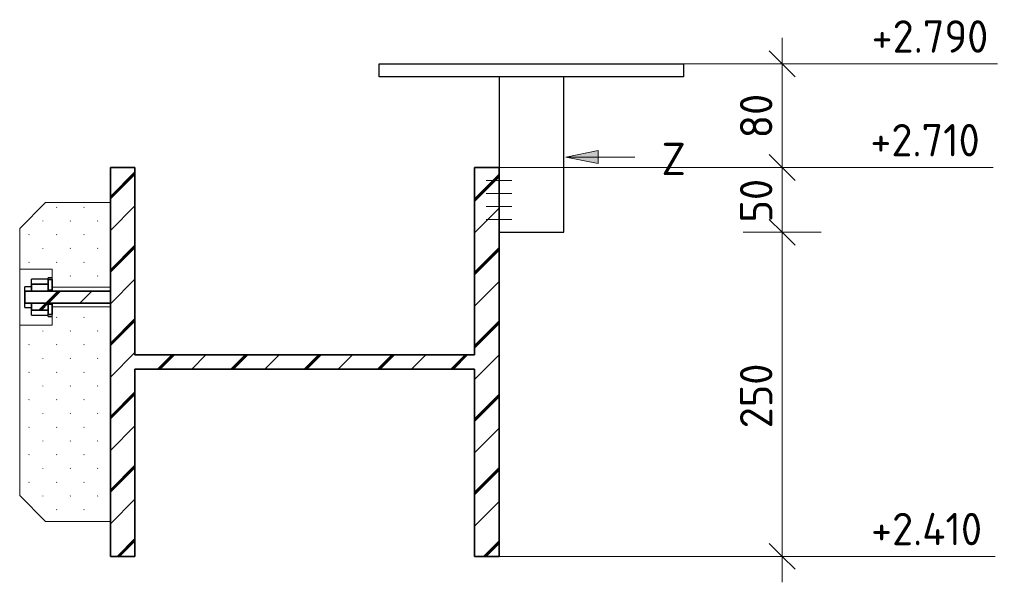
# Model space of a CAD drawing. Header units: millimetres. Extents: x -236694 to -141708, y -41476 to 103952.
# Tile 93 of 103: x -142468 to -141708, y 2390 to 2824. Entities that reach past the tile are written whole.
import ezdxf

# ---------------------------------------------------------------- set-up
doc = ezdxf.new("R2010")
doc.units = ezdxf.units.MM
for name, color, linetype, lineweight in [('Multi-Category Tags', 10, 'Continuous', 18), ('Multi-Category Tags-1', 7, 'Continuous', 18), ('N-CO-BC-BETONVORM-G', 50, 'Continuous', 25), ('N-CO-BC-BETONVORM-G-2', 50, 'Continuous', 13), ('N-CO-BC-BETONVORM-G-3', 50, 'Continuous', 18), ('N-CO-KC-KUNSTSTOFVORM-G', 7, 'Continuous', 13), ('N-CO-KC-KUNSTSTOFVORM-GD', 90, 'Continuous', 18), ('N-CO-SC-STAALVORM-G', 10, 'Continuous', 25), ('N-CO-SC-STAALVORM-G-1', 10, 'Continuous', 18), ('N-CO-SC-STAALVORM-GD', 90, 'Continuous', 35), ('X-XX-AL-M', 7, 'Continuous', 18), ('X-XX-AL-M-10', 7, 'Continuous', 18), ('X_XX_AL_DETAIL1_G', 7, 'Continuous', 13)]:
    doc.layers.add(name, color=color, linetype=linetype, lineweight=lineweight)
doc.styles.add('NLCS-ISO_5', font='NLCS-ISO.ttf', dxfattribs={"height": 25})
doc.dimstyles.new('2_5_NLCS_diagonal_1', dxfattribs={"dimscale": 304.8, "dimtxt": 25.068874, "dimasz": 0.065617, "dimexe": 0.098425, "dimexo": 0.0625, "dimgap": 0, "dimtad": 1, "dimdec": 0, "dimzin": 0, "dimdsep": 46, "dimtxsty": 'NLCS-ISO_5', "dimblk1": 'OBLIQUE', "dimblk2": 'OBLIQUE', "dimsah": 1, "dimcen": 0.09, "dimdle": 0.065617, "dimazin": 0, "dimtfac": 1, "dimtdec": 4, "dimtix": 1, "dimtmove": 0, "dimatfit": 3, "dimfxl": 0.098425, "dimfxlon": 1, "dimtvp": 1, "dimtolj": 1, "dimtzin": 0, "dimarcsym": 2})
pattern_1 = [(45, (60443.37, -8585), (-28.28427, 28.28427), []), (45, (60443.37, -8560.716), (-28.28427, 28.28427), []), (45, (60443.37, -8559.716), (-28.28427, 28.28427), []), (45, (60443.37, -8558.716), (-28.28427, 28.28427), [])]

# ---------------------------------------------------------------- blocks, each defined once
blk = doc.blocks.new('GM_Hakorit_2620 - GM_Hakorit_2620-3643089-Doorsnede 8-8')
at = {"layer": 'N-CO-BC-BETONVORM-G-3'}
h = blk.add_hatch(dxfattribs=at)
h.set_pattern_fill('ACO-KUNSTSTOF', color=256, style=0, pattern_type=2)
h.set_pattern_definition([(45, (60443.371, -8585), (-10.606602, 10.606602), [0.335, -14.665])])
h.paths.add_polyline_path([(60206.37, 2437), (60206.37, 2602.45), (60161.37, 2602.45), (60161.37, 2588.47), (60136.37, 2588.47), (60136.37, 2457), (60156.37, 2437)], flags=0)
h.paths.add_polyline_path([(60206.37, 2617.55), (60206.37, 2683), (60156.37, 2683), (60136.37, 2663), (60136.37, 2631.53), (60161.37, 2631.53), (60161.37, 2617.55), (60184.86, 2617.55)], flags=0)
at = {"layer": 'N-CO-KC-KUNSTSTOFVORM-G'}
for p, q in [((60136.37, 2610), (60136.37, 2631.67)), ((60136.37, 2588.33), (60136.37, 2610))]:
    blk.add_line(p, q, dxfattribs=at)
at = {"layer": 'N-CO-KC-KUNSTSTOFVORM-GD'}
for p, q in [((60156.37, 2683), (60136.37, 2663)), ((60206.37, 2683), (60156.37, 2683)), ((60206.37, 2617.55), (60206.37, 2683)), ((60136.37, 2663), (60136.37, 2631.53)), ((60136.37, 2631.53), (60161.37, 2631.53)), ((60161.37, 2631.53), (60161.37, 2617.55)), ((60161.37, 2617.55), (60206.37, 2617.55)), ((60206.37, 2602.45), (60161.37, 2602.45)), ((60161.37, 2602.45), (60161.37, 2588.47)), ((60206.37, 2437), (60206.37, 2602.45)), ((60161.37, 2588.47), (60136.37, 2588.47)), ((60136.37, 2588.47), (60136.37, 2457)), ((60136.37, 2457), (60156.37, 2437)), ((60156.37, 2437), (60206.37, 2437))]:
    blk.add_line(p, q, dxfattribs=at)
blk = doc.blocks.new('GM_Bouten_Moeren_Zeskant - M16-3610774-Doorsnede 8-8')
at = {"layer": 'N-CO-BC-BETONVORM-G-3'}
h = blk.add_hatch(dxfattribs=at)
h.set_pattern_fill('ACO-STAAL', color=256, style=0, pattern_type=2)
h.set_pattern_definition(pattern_1)
h.paths.add_polyline_path([(60151.22, 2605.41), (60206.37, 2605.41), (60206.37, 2614.59), (60140.37, 2614.59), (60140.37, 2605.41)], flags=0)
at = {"layer": 'N-CO-SC-STAALVORM-G-1'}
h = blk.add_hatch(dxfattribs=at)
h.set_pattern_fill('ACO-STAAL', color=256, style=0, pattern_type=2)
h.set_pattern_definition(pattern_1)
h.paths.add_polyline_path([(60158.37, 2596.51), (60161.37, 2596.51), (60161.37, 2604.58), (60158.37, 2604.58), (60158.37, 2601.41)], flags=0)
h.paths.add_polyline_path([(60161.37, 2615.42), (60161.37, 2623.49), (60158.37, 2623.49), (60158.37, 2615.42)], flags=0)
h = blk.add_hatch(dxfattribs=at)
h.set_pattern_fill('ACO-STAAL', color=256, style=0, pattern_type=2)
h.set_pattern_definition(pattern_1)
h.paths.add_polyline_path([(60158.37, 2599.93), (60158.37, 2605.41), (60145.37, 2605.41), (60145.37, 2599.93)], flags=0)
h.paths.add_polyline_path([(60158.37, 2614.59), (60158.37, 2620.07), (60145.37, 2620.07), (60145.37, 2614.59), (60151.22, 2614.59)], flags=0)
at = {"layer": 'N-CO-SC-STAALVORM-G'}
for p, q in [((60158.37, 2623.86), (60145.37, 2623.86)), ((60145.37, 2620.07), (60145.37, 2623.86)), ((60161.37, 2625), (60158.37, 2625)), ((60158.37, 2623.49), (60158.37, 2625)), ((60145.37, 2618), (60140.37, 2618)), ((60140.37, 2614.59), (60140.37, 2618)), ((60140.37, 2602), (60140.37, 2605.41)), ((60140.37, 2602), (60145.37, 2602)), ((60145.37, 2596.14), (60145.37, 2599.93)), ((60158.37, 2605.36), (60158.37, 2605.41)), ((60145.37, 2596.14), (60158.37, 2596.14)), ((60158.37, 2595), (60158.37, 2596.51)), ((60158.37, 2595), (60161.37, 2595))]:
    blk.add_line(p, q, dxfattribs=at)
at = {"layer": 'N-CO-SC-STAALVORM-GD'}
for p, q in [((60161.37, 2623.49), (60158.37, 2623.49)), ((60158.37, 2623.49), (60158.37, 2615.42)), ((60161.37, 2615.42), (60161.37, 2623.49)), ((60206.37, 2614.59), (60140.37, 2614.59)), ((60140.37, 2614.59), (60140.37, 2605.41)), ((60158.37, 2620.07), (60145.37, 2620.07)), ((60145.37, 2620.07), (60145.37, 2614.59)), ((60145.37, 2614.59), (60158.37, 2614.59)), ((60158.37, 2614.59), (60158.37, 2620.07)), ((60158.37, 2615.42), (60161.37, 2615.42)), ((60206.37, 2605.41), (60206.37, 2614.59)), ((60140.37, 2605.41), (60206.37, 2605.41)), ((60158.37, 2605.41), (60145.37, 2605.41)), ((60145.37, 2605.41), (60145.37, 2599.93)), ((60145.37, 2599.93), (60158.37, 2599.93)), ((60158.37, 2599.93), (60158.37, 2605.41)), ((60161.37, 2604.58), (60158.37, 2604.58)), ((60158.37, 2604.58), (60158.37, 2596.51)), ((60161.37, 2596.51), (60161.37, 2604.58)), ((60158.37, 2596.51), (60161.37, 2596.51))]:
    blk.add_line(p, q, dxfattribs=at)
blk = doc.blocks.new('GM_Bevestigingsplaat radardetector2 - GM_Bevestigingsplaat radardetector2-3834855-Doorsnede 8-8')
at = {"layer": 'N-CO-SC-STAALVORM-G'}
for p, q in [((60413.872547, 2790), (60648.872547, 2790)), ((60413.872547, 2780), (60413.872547, 2790)), ((60648.872547, 2790), (60648.872547, 2780)), ((60648.872547, 2780), (60413.872547, 2780)), ((60506.372547, 2780), (60506.372547, 2710)), ((60556.372547, 2660), (60556.372547, 2780)), ((60506.372547, 2660), (60556.372547, 2660))]:
    blk.add_line(p, q, dxfattribs=at)
blk = doc.blocks.new('Spot Elevations - lijn-1760301-Doorsnede 8-8')
at = {"layer": 'X-XX-AL-M'}
blk.add_line((60891.09, 2790), (60791.09, 2790), dxfattribs=at)
blk = doc.blocks.new('DIMBLOCK181-Doorsnede 8-8')
at = {"layer": 'X-XX-AL-M-10'}
for p, q in [((-141879.48, 2810), (-141879.48, 2710)), ((-141879.48, 2790), (-141889.48, 2800)), ((-141909.48, 2790), (-141849.48, 2790)), ((-141879.48, 2790), (-141909.48, 2790)), ((-141879.48, 2790), (-141869.48, 2780)), ((-141879.48, 2710), (-141889.48, 2720)), ((-141909.48, 2710), (-141849.48, 2710)), ((-141879.48, 2710), (-141909.48, 2710)), ((-141879.48, 2710), (-141869.48, 2700))]:
    blk.add_line(p, q, dxfattribs=at)
at = {"layer": 'X-XX-AL-M-10', "color": 0, "insert": (-141912.05, 2732.5), "char_height": 25, "width": 42.0022, "attachment_point": 1, "rotation": 90, "line_spacing_factor": 1.135194, "style": 'NLCS-ISO_5'}
blk.add_mtext('80', dxfattribs=at)
blk = doc.blocks.new('_Oblique')
at = {"color": 0, "linetype": 'ByBlock', "lineweight": -2}
blk.add_line((-0.5, -0.5), (0.5, 0.5), dxfattribs=at)
blk = doc.blocks.new('DIMBLOCK182-Doorsnede 8-8')
at = {"layer": 'X-XX-AL-M-10'}
for p, q in [((-141879.48, 2710), (-141889.48, 2720)), ((-141909.48, 2710), (-141849.48, 2710)), ((-141879.48, 2710), (-141909.48, 2710)), ((-141879.48, 2710), (-141879.48, 2660)), ((-141879.48, 2710), (-141869.48, 2700)), ((-141879.48, 2660), (-141889.48, 2670)), ((-141909.48, 2660), (-141849.48, 2660)), ((-141879.48, 2660), (-141909.48, 2660)), ((-141879.48, 2660), (-141869.48, 2650))]:
    blk.add_line(p, q, dxfattribs=at)
at = {"layer": 'X-XX-AL-M-10', "color": 0, "insert": (-141912.05, 2667.5), "char_height": 25, "width": 42.0022, "attachment_point": 1, "rotation": 90, "line_spacing_factor": 1.135194, "style": 'NLCS-ISO_5'}
blk.add_mtext('50', dxfattribs=at)
blk = doc.blocks.new('DIMBLOCK183-Doorsnede 8-8')
at = {"layer": 'X-XX-AL-M-10'}
for p, q in [((-141879.48, 2660), (-141889.48, 2670)), ((-141909.48, 2660), (-141849.48, 2660)), ((-141879.48, 2660), (-141909.48, 2660)), ((-141879.48, 2660), (-141879.48, 2390)), ((-141879.48, 2660), (-141869.48, 2650)), ((-141879.48, 2410), (-141889.48, 2420)), ((-141909.48, 2410), (-141849.48, 2410)), ((-141879.48, 2410), (-141909.48, 2410)), ((-141879.48, 2410), (-141869.48, 2400))]:
    blk.add_line(p, q, dxfattribs=at)
at = {"layer": 'X-XX-AL-M-10', "color": 0, "insert": (-141912.05, 2508.75), "char_height": 25, "width": 63.0033, "attachment_point": 1, "rotation": 90, "line_spacing_factor": 1.135194, "style": 'NLCS-ISO_5'}
blk.add_mtext('250', dxfattribs=at)

msp = doc.modelspace()

# ---------------------------------------------------------------- hatches: boundary and pattern name
at = {"layer": 'Multi-Category Tags'}
msp.add_hatch(color=256, dxfattribs=at).paths.add_polyline_path([(-142046.48, 2717.99), (-142021.48, 2712.99), (-142021.48, 2722.99)], flags=0)
at = {"layer": 'N-CO-SC-STAALVORM-G-1'}
h = msp.add_hatch(dxfattribs=at)
h.set_pattern_fill('ACO-STAAL', color=256, style=0, pattern_type=2)
h.set_pattern_definition([(45, (-142161.06, -8585), (-28.28427, 28.28427), []), (45, (-142161.06, -8560.716), (-28.28427, 28.28427), []), (45, (-142161.06, -8559.716), (-28.28427, 28.28427), []), (45, (-142161.06, -8558.716), (-28.28427, 28.28427), [])])
h.paths.add_polyline_path([(-142098.06, 2410), (-142098.06, 2710), (-142117.06, 2710), (-142117.06, 2565.5), (-142379.06, 2565.5), (-142379.06, 2710), (-142398.06, 2710), (-142398.06, 2410), (-142379.06, 2410), (-142379.06, 2554.5), (-142117.06, 2554.5), (-142117.06, 2410)], flags=0)

# ---------------------------------------------------------------- linework, layer by layer
at = {"layer": 'Multi-Category Tags'}
for p, q in [((-142021.48, 2722.99), (-142046.48, 2717.99)), ((-142021.48, 2712.99), (-142021.48, 2722.99)), ((-142046.48, 2717.99), (-142021.48, 2712.99)), ((-142046.48, 2717.99), (-141993.17, 2717.99))]:
    msp.add_line(p, q, dxfattribs=at)
at = {"layer": 'N-CO-SC-STAALVORM-GD'}
for p, q in [((-142379.06, 2710), (-142398.06, 2710)), ((-142398.06, 2710), (-142398.06, 2410)), ((-142379.06, 2565.5), (-142379.06, 2710)), ((-142098.06, 2710), (-142117.06, 2710)), ((-142117.06, 2710), (-142117.06, 2565.5)), ((-142098.06, 2410), (-142098.06, 2710)), ((-142117.06, 2565.5), (-142379.06, 2565.5)), ((-142379.06, 2410), (-142379.06, 2554.5)), ((-142379.06, 2554.5), (-142117.06, 2554.5)), ((-142117.06, 2554.5), (-142117.06, 2410)), ((-142398.06, 2410), (-142379.06, 2410)), ((-142117.06, 2410), (-142098.06, 2410))]:
    msp.add_line(p, q, dxfattribs=at)
at = {"layer": 'X-XX-AL-M'}
for p, q in [((-141955.56, 2790), (-141882.51, 2790)), ((-141882.51, 2790), (-141813.34, 2790)), ((-142098.06, 2710), (-141838.73, 2710)), ((-141838.73, 2710), (-141816.72, 2710)), ((-142098.06, 2410), (-142036.76, 2410)), ((-142036.76, 2410), (-141815.03, 2410))]:
    msp.add_line(p, q, dxfattribs=at)
at = {"layer": 'X_XX_AL_DETAIL1_G'}
for p, q in [((-142088.06, 2700), (-142108.06, 2700)), ((-142088.06, 2690), (-142108.06, 2690)), ((-142088.06, 2680), (-142108.06, 2680)), ((-142088.06, 2670), (-142108.06, 2670))]:
    msp.add_line(p, q, dxfattribs=at)

# ---------------------------------------------------------------- block references
at = {"layer": 'N-CO-BC-BETONVORM-G'}
for name in ['GM_Bevestigingsplaat radardetector2 - GM_Bevestigingsplaat radardetector2-3834855-Doorsnede 8-8', 'GM_Bouten_Moeren_Zeskant - M16-3610774-Doorsnede 8-8']:
    msp.add_blockref(name, (-202604.43, 0), dxfattribs=at)
at = {"layer": 'N-CO-BC-BETONVORM-G-2'}
msp.add_blockref('GM_Hakorit_2620 - GM_Hakorit_2620-3643089-Doorsnede 8-8', (-202604.43, 0), dxfattribs=at)
at = {"layer": 'X-XX-AL-M'}
for p in [(-202604.43, 0), (-202607.82, -80), (-202606.12, -380)]:
    msp.add_blockref('Spot Elevations - lijn-1760301-Doorsnede 8-8', p, dxfattribs=at)

# ---------------------------------------------------------------- texts
at = {"layer": 'Multi-Category Tags-1', "insert": (-141972.63, 2729.09), "char_height": 25, "width": 24.0506, "attachment_point": 1, "style": 'NLCS-ISO_5'}
msp.add_mtext('Z', dxfattribs=at)
at = {"layer": 'X-XX-AL-M', "char_height": 25, "attachment_point": 1, "line_spacing_factor": 1.135194, "style": 'NLCS-ISO_5'}
for s, insert, width in [('+2.790', (-141810.47, 2823.57), 113.1061), ('+2.710', (-141811.47, 2743.57), 107.3907), ('+2.410', (-141810.91, 2443.57), 110.098)]:
    msp.add_mtext(s, dxfattribs=dict(at, insert=insert, width=width))

# ---------------------------------------------------------------- dimensions: what is measured, and where the dimension line sits
at = {"layer": 'X-XX-AL-M'}
for base, p1, p2, override, picture, middle in [((-141879.48, 2710), (-141909.48, 2790), (-141909.48, 2710), {"dimpost": '<>', "dimfxl": 80}, 'DIMBLOCK181-Doorsnede 8-8', (-141891.98, 2750)), ((-141879.48, 2660), (-141909.48, 2710), (-141909.48, 2660), {"dimpost": '<>', "dimfxl": 50}, 'DIMBLOCK182-Doorsnede 8-8', (-141891.98, 2685)), ((-141879.48, 2410), (-141909.48, 2660), (-141909.48, 2410), {"dimpost": '<>', "dimfxl": 250}, 'DIMBLOCK183-Doorsnede 8-8', (-141891.98, 2535))]:
    dim = msp.add_linear_dim(base=base, p1=p1, p2=p2, angle=90, dimstyle='2_5_NLCS_diagonal_1', override=override, dxfattribs=at)
    dim.commit()
    dim.dimension.update_dxf_attribs({"geometry": picture, "text_midpoint": middle})

doc.saveas('drawing.dxf')
